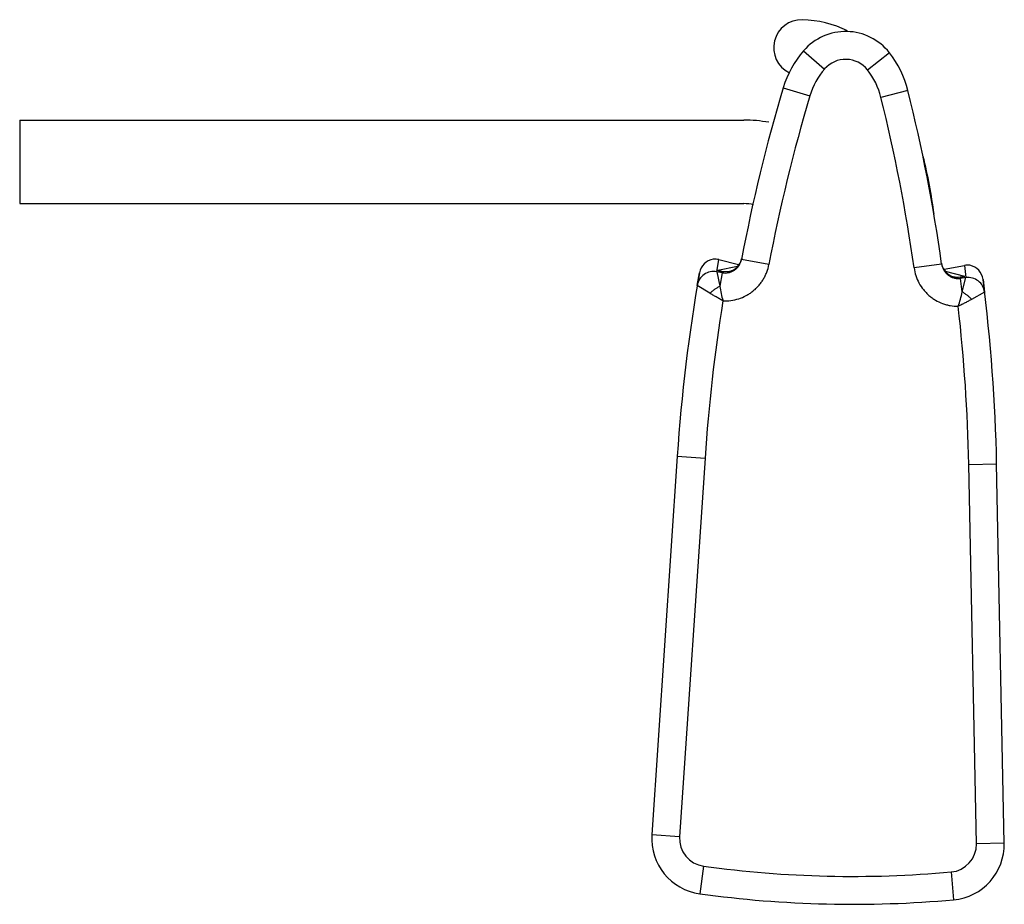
# Model space of a CAD drawing. Header units: millimetres. Extents: x 2.5 to 20.2, y 7.9 to 23.7.
import ezdxf

# ---------------------------------------------------------------- set-up
doc = ezdxf.new("R2010")
doc.units = ezdxf.units.MM
doc.header["$LTSCALE"] = 2.059977
doc.layers.get('0').update_dxf_attribs({"linetype": 'CONTINUOUS'})

msp = doc.modelspace()

# ---------------------------------------------------------------- linework, layer by layer
at = {"color": 7, "linetype": 'Continuous'}
for p, q in [((16.601, 23.179), (16.979, 22.851)), ((18.141, 23.143), (17.749, 22.833)), ((16.236, 22.516), (16.715, 22.372)), ((18.475, 22.463), (17.99, 22.342)), ((2.527, 21.935), (2.527, 20.435)), ((2.527, 21.935), (15.527, 21.935)), ((2.527, 20.435), (15.527, 20.435)), ((15.49, 19.453), (15.487, 19.436)), ((15.041, 19.213), (15.079, 19.431)), ((15.414, 19.305), (15.063, 19.235)), ((15.079, 19.431), (15.435, 19.345)), ((15.979, 19.343), (15.487, 19.436)), ((19.079, 19.352), (18.584, 19.282)), ((19.079, 19.352), (19.077, 19.369)), ((19.127, 19.259), (19.487, 19.328)), ((19.487, 19.328), (19.514, 19.108)), ((14.693, 18.968), (14.732, 19.194)), ((15.139, 19.195), (15.041, 19.213)), ((15.041, 19.213), (15.096, 18.953)), ((15.139, 19.195), (15.096, 18.953)), ((15.143, 19.214), (15.139, 19.195)), ((19.493, 19.131), (19.146, 19.218)), ((19.415, 19.095), (19.412, 19.114)), ((19.514, 19.108), (19.415, 19.095)), ((19.447, 18.852), (19.415, 19.095)), ((19.447, 18.852), (19.514, 19.108)), ((14.919, 18.828), (14.693, 18.968)), ((19.822, 19.075), (19.851, 18.847)), ((19.85, 18.847), (19.618, 18.718)), ((14.333, 15.902), (13.877, 9.111)), ((14.333, 15.902), (14.832, 15.868)), ((14.832, 15.868), (14.376, 9.077)), ((19.567, 15.758), (20.067, 15.768)), ((19.704, 8.952), (19.567, 15.758)), ((20.204, 8.962), (20.067, 15.768)), ((14.376, 9.077), (13.877, 9.111)), ((20.204, 8.962), (19.704, 8.952)), ((14.806, 8.548), (14.738, 8.053)), ((19.25, 8.444), (19.295, 7.946))]:
    msp.add_line(p, q, dxfattribs=at)
for centre, radius, start, end in [((16.564, 23.235), 0.5, 88.2987, 244.1596), ((16.519, 21.736), 2, 64.2091, 88.2987), ((17.356, 22.524), 1, 38.2789, 139.0373), ((17.961, 21.999), 1.8, 139.0373, 163.3323), ((17.356, 22.524), 0.5, 38.2789, 139.0373), ((16.728, 22.028), 1.8, 13.9839, 38.2789), ((17.961, 21.999), 1.3, 139.0373, 163.3323), ((16.728, 22.028), 1.3, 13.9839, 38.2789), ((45.263, 13.825), 30.3, 163.3323, 169.328), ((-10.927, 15.141), 30.3, 7.9881, 13.9839), ((45.263, 13.825), 29.8, 163.3323, 169.328), ((-10.927, 15.141), 29.8, 7.9881, 13.9839), ((15.527, 19.435), 2.5, 79.6426, 90), ((9.033, 18.915), 10, 7.6463, 13.7046), ((15.527, 19.435), 1, 79.911, 90), ((15.197, 19.508), 0.298, 346.1956, 349.292), ((15.027, 19.142), 0.3, 99.2613, 170.0352), ((15.195, 19.509), 0.3, 282.8563, 346.2313), ((19.372, 19.411), 0.298, 188.0242, 191.1205), ((19.374, 19.411), 0.3, 191.0849, 254.4599), ((19.525, 19.036), 0.3, 7.281, 78.0549), ((45.263, 13.825), 31, 170.0266, 176.1581), ((14.988, 18.918), 0.3, 79.9313, 170.4159), ((19.553, 18.811), 0.3, 6.9003, 97.3826), ((16.69, 19.17), 1.608, 187.7251, 197.2769), ((-10.927, 15.141), 31, 1.1581, 7.2896), ((17.849, 19.146), 1.625, 340.0946, 349.5437), ((45.263, 13.825), 30.5, 170.8176, 176.1581), ((-10.927, 15.141), 30.5, 1.1581, 6.4986), ((14.874, 9.044), 1, 176.1581, 262.1477), ((14.874, 9.044), 0.5, 176.1581, 262.1477), ((19.204, 8.942), 0.5, 275.1685, 1.1581), ((19.204, 8.942), 1, 275.1685, 1.1581), ((17.484, 27.965), 19.6, 262.1477, 275.1685), ((17.484, 27.965), 20.1, 262.1477, 275.1685)]:
    msp.add_arc(centre, radius, start, end, dxfattribs=at)
for points, knots in [([(15.079, 19.431), (15.063, 19.435), (15.029, 19.44), (14.996, 19.44), (14.979, 19.438)], [0, 0, 0, 0, 0.496275, 1, 1, 1, 1]), ([(15.139, 19.195), (15.159, 19.192), (15.198, 19.189), (15.256, 19.196), (15.303, 19.211), (15.338, 19.228), (15.371, 19.249), (15.408, 19.28), (15.439, 19.319), (15.459, 19.353), (15.475, 19.388), (15.484, 19.417), (15.487, 19.436)], [0, 0, 0, 0, 0.124818, 0.249748, 0.374639, 0.437061, 0.499412, 0.623974, 0.748855, 0.811496, 0.87423, 1, 1, 1, 1]), ([(15.154, 18.692), (15.202, 18.69), (15.297, 18.694), (15.438, 18.725), (15.548, 18.772), (15.631, 18.821), (15.689, 18.863), (15.743, 18.909), (15.793, 18.961), (15.838, 19.017), (15.878, 19.077), (15.912, 19.14), (15.95, 19.227), (15.97, 19.297), (15.979, 19.343)], [0, 0, 0, 0, 0.124925, 0.249871, 0.374803, 0.437336, 0.499867, 0.5624, 0.624933, 0.687465, 0.749993, 0.812522, 0.87507, 1, 1, 1, 1]), ([(18.584, 19.282), (18.591, 19.235), (18.612, 19.142), (18.669, 19.01), (18.736, 18.91), (18.799, 18.838), (18.851, 18.788), (18.907, 18.744), (18.987, 18.691), (19.073, 18.65), (19.164, 18.621), (19.258, 18.599), (19.329, 18.593), (19.377, 18.593)], [0, 0, 0, 0, 0.124937, 0.249898, 0.374845, 0.437386, 0.499927, 0.562468, 0.625008, 0.749963, 0.812501, 0.875054, 1, 1, 1, 1]), ([(19.079, 19.352), (19.082, 19.333), (19.091, 19.294), (19.116, 19.241), (19.145, 19.201), (19.172, 19.173), (19.201, 19.148), (19.243, 19.122), (19.289, 19.105), (19.327, 19.097), (19.366, 19.092), (19.396, 19.093), (19.415, 19.095)], [0, 0, 0, 0, 0.125064, 0.250205, 0.375239, 0.437698, 0.500063, 0.624575, 0.749312, 0.811852, 0.874472, 1, 1, 1, 1]), ([(19.587, 19.33), (19.57, 19.333), (19.537, 19.335), (19.503, 19.331), (19.487, 19.328)], [0, 0, 0, 0, 0.503725, 1, 1, 1, 1]), ([(15.143, 19.214), (15.137, 19.216), (15.126, 19.218), (15.11, 19.221), (15.096, 19.225), (15.086, 19.227), (15.079, 19.229), (15.075, 19.23), (15.071, 19.231), (15.068, 19.232), (15.066, 19.233), (15.064, 19.233), (15.063, 19.234), (15.063, 19.234), (15.062, 19.234), (15.062, 19.235)], [0, 0, 0, 0, 0.218225, 0.413594, 0.583512, 0.726046, 0.78674, 0.840238, 0.886436, 0.925133, 0.956011, 0.97877, 0.987044, 0.993252, 1, 1, 1, 1]), ([(15.062, 19.235), (15.062, 19.235), (15.062, 19.235), (15.063, 19.235), (15.063, 19.235), (15.063, 19.235)], [0, 0, 0, 0, 0.156043, 0.480404, 1, 1, 1, 1]), ([(15.262, 19.216), (15.242, 19.211), (15.202, 19.207), (15.162, 19.211), (15.143, 19.214)], [0, 0, 0, 0, 0.525232, 1, 1, 1, 1]), ([(19.412, 19.114), (19.394, 19.112), (19.354, 19.109), (19.314, 19.116), (19.293, 19.122)], [0, 0, 0, 0, 0.474781, 1, 1, 1, 1]), ([(19.494, 19.131), (19.494, 19.131), (19.494, 19.13), (19.493, 19.13), (19.492, 19.13), (19.491, 19.129), (19.488, 19.128), (19.485, 19.128), (19.481, 19.127), (19.477, 19.126), (19.47, 19.124), (19.46, 19.122), (19.446, 19.12), (19.43, 19.117), (19.418, 19.115), (19.412, 19.114)], [0, 0, 0, 0, 0.00669, 0.012808, 0.020964, 0.043435, 0.074005, 0.11244, 0.158475, 0.211925, 0.272665, 0.415493, 0.585835, 0.781589, 1, 1, 1, 1]), ([(19.493, 19.131), (19.493, 19.131), (19.493, 19.131), (19.494, 19.131), (19.494, 19.131), (19.494, 19.131)], [0, 0, 0, 0, 0.368375, 0.756507, 1, 1, 1, 1]), ([(14.919, 18.828), (14.932, 18.841), (14.959, 18.865), (15.003, 18.898), (15.049, 18.928), (15.08, 18.945), (15.096, 18.953)], [0, 0, 0, 0, 0.244159, 0.5, 0.755841, 1, 1, 1, 1]), ([(15.154, 18.692), (15.133, 18.703), (15.103, 18.721), (15.062, 18.744), (15.032, 18.761), (15.003, 18.778), (14.965, 18.8), (14.937, 18.817), (14.919, 18.828)], [0, 0, 0, 0, 0.25997, 0.388743, 0.515964, 0.641181, 0.763941, 1, 1, 1, 1]), ([(19.618, 18.718), (19.606, 18.731), (19.58, 18.756), (19.538, 18.791), (19.493, 18.824), (19.463, 18.843), (19.447, 18.852)], [0, 0, 0, 0, 0.244318, 0.5, 0.755683, 1, 1, 1, 1]), ([(19.618, 18.718), (19.599, 18.708), (19.571, 18.692), (19.532, 18.672), (19.502, 18.656), (19.471, 18.64), (19.43, 18.619), (19.398, 18.603), (19.377, 18.593)], [0, 0, 0, 0, 0.236061, 0.358821, 0.484038, 0.611259, 0.740031, 1, 1, 1, 1])]:
    msp.add_open_spline(points, degree=3, knots=knots, dxfattribs=at)

doc.saveas('drawing.dxf')
